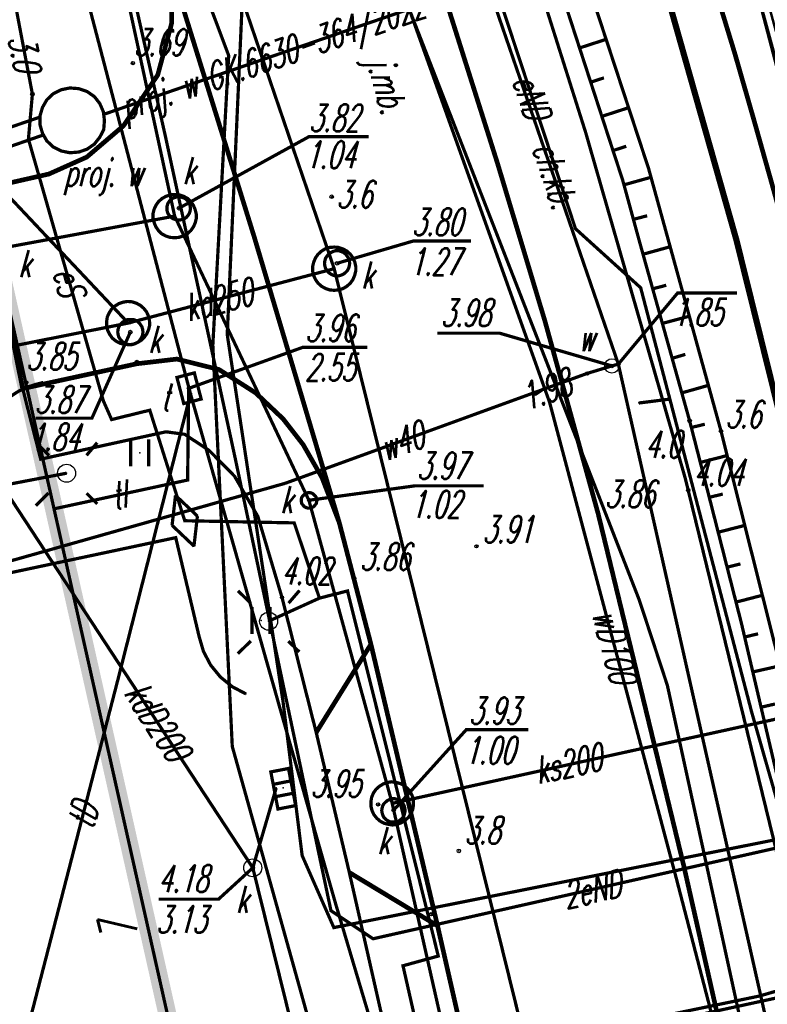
# Model space of a CAD drawing. Extents: x 6425777 to 6426103, y 6050596 to 6051176.
# Tile 40 of 72: x 6425818 to 6425839, y 6050914 to 6050941. Entities that reach past the tile are written whole.
import ezdxf

# ---------------------------------------------------------------- set-up
doc = ezdxf.new("R2010")
doc.units = 0
doc.header["$MEASUREMENT"] = 0
for name, pattern in [('BKO', [1.5, 1, -0.5]), ('BUR', [3, 2, -1]), ('GUZ', [1.5, 1, -0.5]), ('KOR', [4, 3, -1]), ('WRU', [1.5, 1, -0.5])]:
    doc.linetypes.add(name, pattern=pattern)
doc.layers.get('0').update_dxf_attribs({"linetype": 'CONTINUOUS'})
for name, color, linetype in [('218_kontur_uzytku_gruntowego', 96, 'GUZ'), ('219_dzialka_ewidencyjna', 7, 'CONTINUOUS'), ('238_Punkt_adresowy_budynku', 7, 'CONTINUOUS'), ('510_Podpora_jednoslupowa_symb__SEPOW', 7, 'CONTINUOUS'), ('621_Punkt_rzednej_przewodu_SWPOD', 5, 'CONTINUOUS'), ('621_Punkt_rzednej_przewodu_SWPOD_Atr2', 5, 'CONTINUOUS'), ('621_Punkt_rzednej_przewodu_SWPOD_Atr3', 5, 'CONTINUOUS'), ('625_Punkt_rzednej_przewodu_SEPOD', 1, 'CONTINUOUS'), ('625_Punkt_rzednej_przewodu_SEPOD_Atr3', 1, 'CONTINUOUS'), ('687_Mufa_na_przewodzie_SEPOD', 7, 'CONTINUOUS'), ('820_Skarpa_nieumocniona', 7, 'CONTINUOUS'), ('823_Szczyt_skarpy_nieumocninej', 7, 'WRU'), ('824_Podnoze_skarpy_nieumocninej', 7, 'WRU'), ('940_Trawnik_symb__poj_', 7, 'CONTINUOUS'), ('chodnik__powierzchnia_', 7, 'WRU'), ('GEO_KOM_opis_nawierzchni', 7, 'CONTINUOUS'), ('GEO_KOM_sciana_oporowa', 7, 'CONTINUOUS'), ('GEO_KOM_siec_e', 1, 'CONTINUOUS'), ('Granica_portu_morskiego', 141, 'BUR'), ('jezdnia__powierzchnia_', 7, 'KOR'), ('komora_podziemna___przewod_kanalizacyjny__powierzchnia_', 36, 'CONTINUOUS'), ('kratka_sciekowa__punkt_', 36, 'CONTINUOUS'), ('kraweznik__linia_', 7, 'CONTINUOUS'), ('latarnia__punkt_', 7, 'CONTINUOUS'), ('przewod_elektroenergetyczny__linia_', 1, 'CONTINUOUS'), ('przewod_elektroenergetyczny__linia__Atr1', 1, 'CONTINUOUS'), ('przewod_kanalizacyjny__linia_', 36, 'CONTINUOUS'), ('przewod_kanalizacyjny__linia__Atr1', 36, 'CONTINUOUS'), ('przewod_telekomunikacyjny__linia_', 30, 'CONTINUOUS'), ('przewod_telekomunikacyjny__linia__Atr1', 30, 'CONTINUOUS'), ('przewod_wodociagowy___projektowany_lub_w_budowie__linia____ob__projektowany', 5, 'BKO'), ('przewod_wodociagowy___projektowany_lub_w_budowie__linia____ob__projektowany_Atr1', 5, 'CONTINUOUS'), ('przewod_wodociagowy__linia_', 5, 'CONTINUOUS'), ('przewod_wodociagowy__linia__Atr1', 5, 'CONTINUOUS'), ('punkt_o_okreslonej_wysokosci__siec_kanalizacyjna_', 36, 'CONTINUOUS'), ('punkt_o_okreslonej_wysokosci__siec_kanalizacyjna__Atr2', 36, 'CONTINUOUS'), ('punkt_o_okreslonej_wysokosci__siec_kanalizacyjna__Atr3', 36, 'CONTINUOUS'), ('punkt_o_okreslonej_wysokosci__siec_telekomunikacyjna_', 30, 'CONTINUOUS'), ('punkt_o_okreslonej_wysokosci__siec_telekomunikacyjna__Atr2', 30, 'CONTINUOUS'), ('punkt_o_okreslonej_wysokosci__siec_telekomunikacyjna__Atr3', 30, 'CONTINUOUS'), ('punkt_o_okreslonej_wysokosci__siec_wodociagowa_', 5, 'CONTINUOUS'), ('punkt_o_okreslonej_wysokosci__siec_wodociagowa__Atr2', 5, 'CONTINUOUS'), ('punkt_wysokosciowy_naturalny', 7, 'CONTINUOUS'), ('punkt_wysokosciowy_naturalny_Atr2', 7, 'CONTINUOUS'), ('punkt_wysokosciowy_sztuczny', 7, 'CONTINUOUS'), ('punkt_wysokosciowy_sztuczny_Atr2', 7, 'CONTINUOUS'), ('tor_kolejowy__linia_', 7, 'CONTINUOUS'), ('urzadzenie_techniczne_projektowane_lub_w_budowie__siec_wodociagowa____powierzchnia___ob__projektowany', 5, 'CONTINUOUS'), ('urzadzenie_techniczne_projektowane_lub_w_budowie__siec_wodociagowa____powierzchnia___ob__projektowany_Atr17', 5, 'CONTINUOUS'), ('wlaz___siec_kanalizacyjna__powierzchnia_', 7, 'CONTINUOUS'), ('wlaz___siec_kanalizacyjna__powierzchnia__Atr17', 7, 'CONTINUOUS'), ('wlaz_okragly___siec_kanalizacyjna__punkt_', 7, 'CONTINUOUS'), ('wlaz_okragly___siec_kanalizacyjna__punkt__Atr17', 7, 'CONTINUOUS'), ('wlaz_prostokatny___siec_telekomunikacyjna__punkt_', 7, 'CONTINUOUS'), ('wlaz_prostokatny___siec_telekomunikacyjna__punkt__Atr17', 7, 'CONTINUOUS'), ('zasuwa___siec_wodociagowa__punkt_', 5, 'CONTINUOUS'), ('zasuwa___siec_wodociagowa__punkt__Atr17', 5, 'CONTINUOUS')]:
    doc.layers.add(name, color=color, linetype=linetype)
doc.styles.get("Standard").update_dxf_attribs({"font": 'simplex.shx', "width": 0.85})

# ---------------------------------------------------------------- blocks, each defined once
blk = doc.blocks.new('801')
at = {"color": 0, "linetype": 'Continuous'}
blk.add_circle((0, 0), 0.1, dxfattribs=at)

msp = doc.modelspace()

# ---------------------------------------------------------------- linework, layer by layer
for p in [(6425822.53, 6050941.32), (6425824.11, 6050940.41), (6425838.16, 6050940.48), (6425821.45, 6050940.2), (6425822.14, 6050939.87), (6425818.66, 6050939.34), (6425818.87, 6050938.7), (6425820.65, 6050938.78), (6425838.68, 6050938.67), (6425821.19, 6050938.46), (6425818.55, 6050938.09), (6425818.95, 6050938.2), (6425822.35, 6050938.18), (6425834.02, 6050938.28), (6425834.67, 6050938.11), (6425820.17, 6050937.59), (6425831.57, 6050937.43), (6425835.77, 6050937.27), (6425819.12, 6050937.12), (6425835.05, 6050936.95), (6425826.97, 6050936.49), (6425822.73, 6050936.17), (6425822.61, 6050935.95), (6425833.74, 6050935.6), (6425824.82, 6050935.37), (6425835.52, 6050935.23), (6425838.21, 6050935.28), (6425827.12, 6050934.64), (6425827.04, 6050934.49), (6425835.55, 6050933.96), (6425821.32, 6050932.98), (6425832.89, 6050933.04), (6425821.38, 6050932.73), (6425824.07, 6050932.66), (6425823.67, 6050932.37), (6425821.56, 6050931.9), (6425821.56, 6050931.85), (6425822.67, 6050931.98), (6425834.75, 6050931.79), (6425834.93, 6050931.84), (6425823.84, 6050931.69), (6425834.06, 6050931.58), (6425818.49, 6050931.33), (6425818.73, 6050931.27), (6425818.96, 6050931.33), (6425818.39, 6050931.16), (6425818.5, 6050931.19), (6425823, 6050931.16), (6425823.01, 6050931.17), (6425823.05, 6050931.01), (6425823.06, 6050931.05), (6425824.86, 6050931.04), (6425832.61, 6050930.99), (6425832.88, 6050931.17), (6425820.63, 6050930.82), (6425833.02, 6050930.78), (6425836.36, 6050930.868), (6425836.36, 6050930.868), (6425821.92, 6050930.56), (6425820.86, 6050930.3), (6425825.62, 6050930.32), (6425836.91, 6050930.26), (6425822.37, 6050929.96), (6425822.89, 6050929.89), (6425837.78, 6050929.98), (6425826.18, 6050929.6), (6425821.64, 6050929.38), (6425823.57, 6050929.44), (6425818.89, 6050929.2), (6425824.29, 6050929.23), (6425819.61, 6050928.81), (6425826.42, 6050928.8), (6425822.97, 6050928.62), (6425824.27, 6050928.73), (6425825.68, 6050928.53), (6425826.7, 6050928.69), (6425836.79, 6050928.66), (6425836.87, 6050928.34), (6425822.634, 6050928.195), (6425826.34, 6050928.05), (6425826.35, 6050928.06), (6425837.49, 6050928), (6425819.26, 6050927.82), (6425834.37, 6050927.68), (6425822.89, 6050927.49), (6425823.242, 6050927.618), (6425824.92, 6050927.61), (6425825.93, 6050927.43), (6425827.18, 6050927.44), (6425822.538, 6050927.362), (6425822.64, 6050927.02), (6425823.146, 6050926.785), (6425830.99, 6050926.78), (6425827.6, 6050925.89), (6425827.41, 6050925.54), (6425825.59, 6050925.36), (6425826.63, 6050925.34), (6425835.51, 6050925.29), (6425825.01, 6050924.72), (6425825.22, 6050924.7), (6425838.35, 6050924.63), (6425823.29, 6050924.27), (6425823.41, 6050923.86), (6425828.06, 6050924.06), (6425823.61, 6050923.48), (6425821.04, 6050923.1), (6425823.88, 6050923.15), (6425824.21, 6050922.88), (6425836.29, 6050922.92), (6425824.59, 6050922.68), (6425825.62, 6050922.46), (6425838.63, 6050922.18), (6425826.54, 6050921.61), (6425824.21, 6050921.22), (6425825.43, 6050920.07), (6425825.62, 6050920.07), (6425828.26, 6050919.61), (6425828.65, 6050919.64), (6425828.69, 6050919.45), (6425826.15, 6050918.19), (6425830.5, 6050918.32), (6425824.78, 6050917.85), (6425836.75, 6050917.89), (6425827.46, 6050917.72), (6425836.52, 6050917.63), (6425827.08, 6050916.85), (6425826.95, 6050916.66), (6425829.73, 6050916.56), (6425827.03, 6050916.19), (6425829.91, 6050916.24), (6425828.12, 6050915.88), (6425829.93, 6050915.4), (6425828.95, 6050915.13), (6425838.85, 6050914.29)]:
    msp.add_point(p)
at = {"color": 7}
msp.add_point((6425835.5, 6050930.76), dxfattribs=at)
at = {"layer": '218_kontur_uzytku_gruntowego', "linetype": 'GUZ', "const_width": 0.09}
for points in [[(6425837.79, 6050945.97), (6425843.49, 6050924.2)], [(6425830.3, 6050878.59), (6425817.2, 6050937.01)]]:
    msp.add_lwpolyline(points, dxfattribs=at)
at = {"layer": '219_dzialka_ewidencyjna', "linetype": 'Continuous', "const_width": 0.09}
for points in [[(6425843.49, 6050924.2), (6425837.79, 6050945.97)], [(6425830.3, 6050878.59), (6425817.2, 6050937.01)]]:
    msp.add_lwpolyline(points, dxfattribs=at)
at = {"layer": '510_Podpora_jednoslupowa_symb__SEPOW', "linetype": 'Continuous'}
for centre in [(6425819.61, 6050928.81), (6425825.22, 6050924.7)]:
    msp.add_circle(centre, 0.25, dxfattribs=at)
at = {"layer": '510_Podpora_jednoslupowa_symb__SEPOW', "color": 7}
for p in [(6425835.5, 6050930.76), (6425819.61, 6050928.81), (6425825.22, 6050924.7)]:
    msp.add_point(p, dxfattribs=at)
at = {"layer": '621_Punkt_rzednej_przewodu_SWPOD', "linetype": 'Continuous'}
for centre in [(6425834.93, 6050931.84), (6425834.06, 6050931.58)]:
    msp.add_circle(centre, 0.05, dxfattribs=at)
at = {"layer": '621_Punkt_rzednej_przewodu_SWPOD_Atr2', "linetype": 'Continuous', "const_width": 0.09}
msp.add_lwpolyline([(6425834.93, 6050931.84), (6425836.573, 6050933.813), (6425838.228, 6050933.813)], dxfattribs=at)
at = {"layer": '625_Punkt_rzednej_przewodu_SEPOD', "linetype": 'Continuous'}
msp.add_circle((6425818.66, 6050939.34), 0.05, dxfattribs=at)
at = {"layer": '687_Mufa_na_przewodzie_SEPOD', "linetype": 'Continuous', "const_width": 0.09}
for points in [[(6425822.634, 6050928.195), (6425822.538, 6050927.362)], [(6425823.242, 6050927.618), (6425822.634, 6050928.195)], [(6425822.538, 6050927.362), (6425823.146, 6050926.785)], [(6425823.146, 6050926.785), (6425823.242, 6050927.618)]]:
    msp.add_lwpolyline(points, dxfattribs=at)
at = {"layer": '820_Skarpa_nieumocniona', "linetype": 'Continuous', "const_width": 0.09}
for points in [[(6425833.85, 6050940.62), (6425834.59, 6050940.86)], [(6425834.16, 6050939.67), (6425834.53, 6050939.79)], [(6425834.47, 6050938.72), (6425835.21, 6050938.96)], [(6425834.78, 6050937.77), (6425835.15, 6050937.89)], [(6425835.09, 6050936.82), (6425835.84, 6050937.03)], [(6425835.35, 6050935.86), (6425835.73, 6050935.96)], [(6425835.61, 6050934.89), (6425836.37, 6050935.1)], [(6425835.88, 6050933.93), (6425836.26, 6050934.03)], [(6425836.15, 6050932.97), (6425836.9, 6050933.17)], [(6425836.42, 6050932), (6425836.79, 6050932.11)], [(6425836.69, 6050931.04), (6425837.43, 6050931.25)], [(6425836.96, 6050930.08), (6425837.33, 6050930.17)], [(6425837.21, 6050929.11), (6425837.95, 6050929.3)], [(6425837.45, 6050928.14), (6425837.83, 6050928.23)], [(6425837.7, 6050927.17), (6425838.44, 6050927.36)], [(6425837.95, 6050926.2), (6425838.32, 6050926.29)], [(6425838.2, 6050925.23), (6425838.93, 6050925.42)], [(6425838.44, 6050924.26), (6425838.81, 6050924.35)], [(6425838.66, 6050923.29), (6425839.42, 6050923.46)], [(6425838.89, 6050922.31), (6425839.28, 6050922.4)]]:
    msp.add_lwpolyline(points, dxfattribs=at)
at = {"layer": '823_Szczyt_skarpy_nieumocninej', "linetype": 'WRU', "const_width": 0.09}
msp.add_lwpolyline([(6425826.63, 6050963.82), (6425827.87, 6050958.98), (6425830.49, 6050950.95), (6425834.67, 6050938.11), (6425835.05, 6050936.95), (6425835.52, 6050935.23), (6425836.91, 6050930.26), (6425837.49, 6050928), (6425838.35, 6050924.63), (6425840.29, 6050916.33), (6425843.99, 6050900.66), (6425846.15, 6050890.06), (6425847.92, 6050882.19), (6425850.47, 6050871.54), (6425853.76, 6050858.53)], dxfattribs=at)
at = {"layer": '824_Podnoze_skarpy_nieumocninej', "linetype": 'WRU', "const_width": 0.09}
msp.add_lwpolyline([(6425826.63, 6050963.82), (6425828.42, 6050959.11), (6425832.78, 6050946.37), (6425835.77, 6050937.27), (6425837.78, 6050929.98), (6425845.1, 6050900.91), (6425849.26, 6050882.85), (6425851.73, 6050871.91), (6425854.8, 6050858.61)], dxfattribs=at)
at = {"layer": '940_Trawnik_symb__poj_', "linetype": 'Continuous', "const_width": 0.09}
for points in [[(6425821.39, 6050929.005), (6425821.39, 6050929.755)], [(6425821.89, 6050929.005), (6425821.89, 6050929.755)], [(6425824.76, 6050924.345), (6425824.76, 6050925.095)], [(6425825.26, 6050924.345), (6425825.26, 6050925.095)]]:
    msp.add_lwpolyline(points, dxfattribs=at)
at = {"layer": 'chodnik__powierzchnia_', "linetype": 'WRU', "const_width": 0.09}
msp.add_lwpolyline([(6425818.96, 6050931.33), (6425818.73, 6050931.27), (6425818.5, 6050931.19), (6425818.28, 6050931.09), (6425818.08, 6050930.96), (6425817.88, 6050930.82), (6425817.71, 6050930.65), (6425817.55, 6050930.47), (6425817.41, 6050930.27), (6425817.3, 6050930.06), (6425817.2, 6050929.84), (6425817.13, 6050929.61), (6425817.09, 6050929.37), (6425817.07, 6050929.13), (6425817.07, 6050928.89), (6425817.6, 6050925.95), (6425822.64, 6050927.02), (6425823.29, 6050924.27), (6425823.41, 6050923.86), (6425823.61, 6050923.48), (6425823.88, 6050923.15), (6425824.21, 6050922.88), (6425824.59, 6050922.68)], dxfattribs=at)
at = {"layer": 'GEO_KOM_sciana_oporowa', "linetype": 'Continuous', "const_width": 0.07}
msp.add_lwpolyline([(6425831.861, 6050963.122), (6425832.735, 6050960.23), (6425837.796, 6050945.843), (6425842.01, 6050930.376), (6425843.452, 6050924.171), (6425854.098, 6050926.668), (6425853.427, 6050929.846), (6425851.298, 6050937.547), (6425848.262, 6050952.163), (6425848.07, 6050952.123), (6425851.109, 6050937.496), (6425853.213, 6050929.885), (6425853.862, 6050926.814), (6425843.597, 6050924.406), (6425842.151, 6050930.635), (6425837.998, 6050945.88), (6425832.926, 6050960.297), (6425832.056, 6050963.18)], close=True, dxfattribs=at)
at = {"layer": 'GEO_KOM_siec_e', "linetype": 'Continuous', "const_width": 0.09}
for points in [[(6425823.23, 6050974.57), (6425826.544, 6050963.941), (6425824.772, 6050959.036), (6425825.403, 6050957.002), (6425829.93, 6050947.14), (6425833.74, 6050935.6), (6425835.55, 6050933.96), (6425836.36, 6050930.868), (6425835.5, 6050930.76)], [(6425836.36, 6050930.868), (6425838.63, 6050922.18), (6425839.52, 6050919.07), (6425841.05, 6050913.78), (6425843.58, 6050903.06), (6425845.3, 6050894.45), (6425847.59, 6050887.6), (6425848.42, 6050882.14), (6425847.39, 6050881.96)]]:
    msp.add_lwpolyline(points, dxfattribs=at)
at = {"layer": 'Granica_portu_morskiego', "linetype": 'BUR', "const_width": 0.5}
msp.add_lwpolyline([(6425837.206, 6050782.962), (6425842.26, 6050792.88), (6425847.24, 6050802.62), (6425849.03, 6050809.03), (6425849.73, 6050815.27), (6425840.21, 6050858.23), (6425837.74, 6050869.84), (6425836.87, 6050873.27), (6425831.74, 6050872.2), (6425830.3, 6050878.59), (6425817.2, 6050937.01), (6425814.43, 6050950.15), (6425808.75, 6050977.04), (6425804.17, 6050997.97), (6425802.46, 6051005.79), (6425800.64, 6051014.43), (6425797.44, 6051028.28), (6425797.06, 6051028.03), (6425794.73, 6051037.78), (6425793.079, 6051044.668)], dxfattribs=at)
at = {"layer": 'jezdnia__powierzchnia_', "linetype": 'KOR', "const_width": 0.09}
for points in [[(6425825.83, 6050963.78), (6425831.01, 6050947.79), (6425834.02, 6050938.28), (6425836.79, 6050928.66), (6425839.31, 6050918.35), (6425841.49, 6050908.65), (6425849.77, 6050871.52), (6425852.86, 6050857.93)], [(6425818.39, 6050931.16), (6425818.89, 6050929.2), (6425822.37, 6050929.96), (6425822.89, 6050929.89), (6425823.57, 6050929.44), (6425824.27, 6050928.73), (6425824.92, 6050927.61), (6425825.59, 6050925.36), (6425826.54, 6050921.61), (6425827.46, 6050917.72), (6425830.11, 6050906.03), (6425832.52, 6050895.38), (6425833.29, 6050891.95), (6425835.14, 6050883.76)]]:
    msp.add_lwpolyline(points, dxfattribs=at)
at = {"layer": 'komora_podziemna___przewod_kanalizacyjny__powierzchnia_', "linetype": 'Continuous', "const_width": 0.09}
for points in [[(6425822.61, 6050936.55), (6425822.49, 6050936.54), (6425822.37, 6050936.5), (6425822.26, 6050936.44), (6425822.16, 6050936.35), (6425822.09, 6050936.25), (6425822.04, 6050936.14), (6425822.01, 6050936.02), (6425822.01, 6050935.89), (6425822.04, 6050935.77), (6425822.09, 6050935.65), (6425822.16, 6050935.55), (6425822.25, 6050935.46), (6425822.36, 6050935.4), (6425822.48, 6050935.36), (6425822.61, 6050935.35), (6425822.73, 6050935.36), (6425822.85, 6050935.4), (6425822.96, 6050935.46), (6425823.06, 6050935.55), (6425823.13, 6050935.65), (6425823.18, 6050935.76), (6425823.21, 6050935.88), (6425823.21, 6050936.01), (6425823.18, 6050936.13), (6425823.13, 6050936.25), (6425823.06, 6050936.35), (6425822.97, 6050936.44), (6425822.86, 6050936.5), (6425822.74, 6050936.54)], [(6425827.04, 6050933.89), (6425827.17, 6050933.9), (6425827.29, 6050933.94), (6425827.39, 6050934), (6425827.49, 6050934.09), (6425827.56, 6050934.19), (6425827.61, 6050934.31), (6425827.64, 6050934.43), (6425827.64, 6050934.55), (6425827.61, 6050934.68), (6425827.56, 6050934.79), (6425827.49, 6050934.89), (6425827.39, 6050934.98), (6425827.28, 6050935.04), (6425827.16, 6050935.08), (6425827.04, 6050935.09), (6425826.91, 6050935.08), (6425826.79, 6050935.04), (6425826.69, 6050934.98), (6425826.59, 6050934.89), (6425826.52, 6050934.79), (6425826.47, 6050934.67), (6425826.44, 6050934.55), (6425826.44, 6050934.43), (6425826.47, 6050934.3), (6425826.52, 6050934.19), (6425826.59, 6050934.09), (6425826.69, 6050934), (6425826.8, 6050933.94), (6425826.92, 6050933.9)], [(6425821.55, 6050933.53), (6425821.43, 6050933.57), (6425821.3, 6050933.58), (6425821.18, 6050933.56), (6425821.06, 6050933.52), (6425820.95, 6050933.45), (6425820.86, 6050933.37), (6425820.79, 6050933.26), (6425820.74, 6050933.15), (6425820.72, 6050933.02), (6425820.72, 6050932.9), (6425820.75, 6050932.78), (6425820.81, 6050932.66), (6425820.88, 6050932.56), (6425820.98, 6050932.48), (6425821.09, 6050932.42), (6425821.21, 6050932.39), (6425821.33, 6050932.38), (6425821.46, 6050932.39), (6425821.58, 6050932.44), (6425821.68, 6050932.5), (6425821.77, 6050932.59), (6425821.84, 6050932.69), (6425821.89, 6050932.81), (6425821.92, 6050932.93), (6425821.91, 6050933.05), (6425821.88, 6050933.18), (6425821.83, 6050933.29), (6425821.75, 6050933.39), (6425821.66, 6050933.47)], [(6425828.88, 6050920.19), (6425828.76, 6050920.22), (6425828.64, 6050920.24), (6425828.51, 6050920.22), (6425828.4, 6050920.18), (6425828.29, 6050920.11), (6425828.2, 6050920.03), (6425828.13, 6050919.93), (6425828.08, 6050919.81), (6425828.06, 6050919.69), (6425828.06, 6050919.56), (6425828.09, 6050919.44), (6425828.14, 6050919.33), (6425828.22, 6050919.23), (6425828.31, 6050919.15), (6425828.42, 6050919.09), (6425828.54, 6050919.06), (6425828.66, 6050919.04), (6425828.79, 6050919.06), (6425828.9, 6050919.1), (6425829.01, 6050919.17), (6425829.1, 6050919.25), (6425829.17, 6050919.35), (6425829.22, 6050919.47), (6425829.24, 6050919.59), (6425829.24, 6050919.72), (6425829.21, 6050919.84), (6425829.16, 6050919.95), (6425829.08, 6050920.05), (6425828.99, 6050920.13)]]:
    msp.add_lwpolyline(points, close=True, dxfattribs=at)
at = {"layer": 'kratka_sciekowa__punkt_', "linetype": 'Continuous', "const_width": 0.09}
msp.add_lwpolyline([(6425825.77, 6050920.609), (6425825.97, 6050919.579), (6425825.478, 6050919.483), (6425825.28, 6050920.514)], close=True, dxfattribs=at)
for points in [[(6425825.346, 6050920.168), (6425825.839, 6050920.265)], [(6425825.413, 6050919.826), (6425825.904, 6050919.922)]]:
    msp.add_lwpolyline(points, dxfattribs=at)
at = {"layer": 'kratka_sciekowa__punkt_', "color": 7}
msp.add_point((6425825.62, 6050920.07), dxfattribs=at)
at = {"layer": 'kraweznik__linia_', "linetype": 'Continuous', "const_width": 0.13}
for points in [[(6425833.89, 6050898.76), (6425829.91, 6050916.24), (6425828.06, 6050924.06), (6425827.18, 6050927.44), (6425826.7, 6050928.69), (6425826.18, 6050929.6), (6425825.62, 6050930.32), (6425824.86, 6050931.04), (6425823.84, 6050931.69), (6425822.67, 6050931.98), (6425821.56, 6050931.85), (6425818.39, 6050931.16), (6425817.27, 6050936.7), (6425819.12, 6050937.12), (6425820.17, 6050937.59), (6425821.19, 6050938.46), (6425822.14, 6050939.87), (6425822.53, 6050941.32), (6425822.52, 6050942.77), (6425818.03, 6050956.8), (6425815.61, 6050964.51), (6425813.34, 6050972.06), (6425812.93, 6050973.56)], [(6425829.58, 6050965.76), (6425833.96, 6050952.97), (6425834.61, 6050951.2), (6425835.25, 6050949.43), (6425835.87, 6050947.65), (6425836.46, 6050945.87), (6425837.05, 6050944.08), (6425837.61, 6050942.28), (6425838.16, 6050940.48), (6425838.68, 6050938.67), (6425839.19, 6050936.86), (6425839.69, 6050935.05), (6425840.16, 6050933.22), (6425840.61, 6050931.4), (6425841.05, 6050929.57), (6425841.47, 6050927.73), (6425843.86, 6050918), (6425845.32, 6050918.3)], [(6425858.56, 6050802.95), (6425859.31, 6050804.79), (6425859.77, 6050806.74), (6425860.05, 6050809.18), (6425860.05, 6050811.08), (6425859.83, 6050813.49), (6425859.47, 6050815.64), (6425858.46, 6050820.23), (6425851.98, 6050849.51), (6425843.37, 6050888.59), (6425836.75, 6050917.89), (6425834.37, 6050927.68), (6425832.89, 6050933.04), (6425831.57, 6050937.43), (6425828.57, 6050946.91), (6425825.13, 6050957.62), (6425824.69, 6050959.13), (6425824.59, 6050960.26), (6425824.73, 6050961.36), (6425825.22, 6050962.77), (6425825.83, 6050963.78), (6425826.43, 6050964.42), (6425827.66, 6050965.18)], [(6425822.52, 6050942.77), (6425824.82, 6050935.37), (6425827.18, 6050927.44)], [(6425826.54, 6050921.61), (6425828.06, 6050924.06)], [(6425827.46, 6050917.72), (6425829.91, 6050916.24)]]:
    msp.add_lwpolyline(points, dxfattribs=at)
at = {"layer": 'latarnia__punkt_', "linetype": 'Continuous', "const_width": 0.09}
for points in [[(6425818.769, 6050929.656), (6425819.119, 6050929.301)], [(6425820.164, 6050929.306), (6425820.459, 6050929.659)], [(6425819.108, 6050928.258), (6425818.758, 6050927.908)], [(6425820.164, 6050928.255), (6425820.461, 6050927.956)], [(6425824.368, 6050925.545), (6425824.72, 6050925.201)], [(6425826.077, 6050925.554), (6425825.774, 6050925.201)], [(6425824.727, 6050924.152), (6425824.366, 6050923.8)], [(6425825.769, 6050924.144), (6425826.072, 6050923.846)]]:
    msp.add_lwpolyline(points, dxfattribs=at)
at = {"layer": 'latarnia__punkt_', "color": 7}
for p in [(6425835.5, 6050930.76), (6425819.61, 6050928.81), (6425825.22, 6050924.7)]:
    msp.add_point(p, dxfattribs=at)
at = {"layer": 'przewod_elektroenergetyczny__linia_', "linetype": 'Continuous', "const_width": 0.09}
for points in [[(6425852.55, 6050919.92), (6425852.11, 6050921.28), (6425828.12, 6050915.88), (6425826.95, 6050916.66), (6425824.29, 6050929.23), (6425822.35, 6050938.18), (6425818.03, 6050957.33), (6425812.19, 6050975.61), (6425808.35, 6050980.47), (6425805.25, 6050995.19)], [(6425855.16, 6050908.85), (6425855.13, 6050907.77), (6425847.66, 6050904.96), (6425840.7, 6050902.18), (6425830.04, 6050899.92), (6425826.24, 6050913.95), (6425824.21, 6050921.22), (6425823.67, 6050932.37), (6425824.11, 6050940.41), (6425819.79, 6050951.92), (6425814.32, 6050967.62), (6425811.03, 6050978), (6425808.7, 6050979.51), (6425805.84, 6050995.18)], [(6425845.99, 6050918.47), (6425845.62, 6050919.89), (6425827.03, 6050916.19), (6425826.15, 6050918.19), (6425825.62, 6050922.46), (6425824.07, 6050932.66), (6425824.48, 6050941.75), (6425820.43, 6050952.48), (6425812.06, 6050977.44), (6425807.58, 6050995.12)], [(6425809.66, 6050979.65), (6425813.93, 6050962.35), (6425815.02, 6050958.04), (6425815.72, 6050955.98), (6425817.85, 6050955.99), (6425819.84, 6050946.44), (6425817.45, 6050945.71), (6425818.66, 6050939.34), (6425818.55, 6050938.09), (6425820.63, 6050930.82), (6425820.86, 6050930.3), (6425821.92, 6050930.56), (6425822.89, 6050927.49), (6425825.93, 6050927.43), (6425826.63, 6050925.34), (6425827.41, 6050925.54), (6425829.93, 6050915.4), (6425828.95, 6050915.13), (6425833.01, 6050897.26)], [(6425812.741, 6050923.204), (6425817.21, 6050928.35), (6425819.61, 6050928.81)], [(6425825.22, 6050924.7), (6425826.63, 6050925.34)], [(6425818.56, 6050909.91), (6425830.01, 6050912.46), (6425838.85, 6050914.29), (6425844.11, 6050915.83), (6425845.82, 6050915.94)], [(6425831.42, 6050912.52), (6425843.16, 6050915.07), (6425845.82, 6050915.94)]]:
    msp.add_lwpolyline(points, dxfattribs=at)
at = {"layer": 'przewod_kanalizacyjny__linia_', "linetype": 'Continuous', "const_width": 0.09}
for points in [[(6425803.65, 6051009.4), (6425804.63, 6051005.14), (6425806.68, 6050995.94), (6425810.79, 6050978.88), (6425813.34, 6050969.44), (6425814.21, 6050966.31), (6425815.58, 6050961.49), (6425820.85, 6050944.08), (6425822.61, 6050935.95), (6425826.34, 6050928.05), (6425828.65, 6050919.64), (6425833.72, 6050897.2), (6425835.7, 6050887.59), (6425838.08, 6050878.57), (6425839.01, 6050874.38), (6425838.32, 6050871.66)], [(6425816.24, 6050968.33), (6425823.91, 6050943.66), (6425827.04, 6050934.49), (6425833.41, 6050908.69), (6425835.86, 6050897.11), (6425839.88, 6050878.88)], [(6425817.45, 6050937.09), (6425821.32, 6050932.98), (6425817.81, 6050932.28)], [(6425818.02, 6050935.1), (6425822.61, 6050935.95)], [(6425827.04, 6050934.49), (6425821.32, 6050932.98)], [(6425815.34, 6050932.25), (6425824.78, 6050917.85), (6425830.2, 6050895.91), (6425833.39, 6050880.6)], [(6425843.49, 6050922.9), (6425828.65, 6050919.64)], [(6425824.78, 6050917.85), (6425825.43, 6050920.07)]]:
    msp.add_lwpolyline(points, dxfattribs=at)
at = {"layer": 'przewod_telekomunikacyjny__linia_', "linetype": 'Continuous', "const_width": 0.09}
for points in [[(6425812.26, 6050995.19), (6425814.86, 6050984.52), (6425817.91, 6050972.57), (6425821.65, 6050961.52), (6425824.51, 6050952.97), (6425827.48, 6050945.92), (6425835.51, 6050925.29), (6425836.29, 6050922.92), (6425838.99, 6050910.54), (6425843.11, 6050892.6), (6425847.75, 6050871.43), (6425850.45, 6050859.02), (6425853.82, 6050844.27), (6425855.4, 6050836.68), (6425856.7, 6050829.88), (6425858.86, 6050817.7), (6425859.33, 6050809.12), (6425858.79, 6050805.26), (6425857.94, 6050803.16), (6425855.74, 6050797.83), (6425853.43, 6050793.03), (6425850.85, 6050788.35), (6425849.12, 6050785.21), (6425836.612, 6050764.592)], [(6425834.59, 6050890.56), (6425832.08, 6050899.43), (6425828.89, 6050910.78), (6425827.08, 6050916.85), (6425823.05, 6050931.01), (6425819.08, 6050946.21), (6425816.14, 6050957.26), (6425811.85, 6050971.32), (6425809.67, 6050977.93)], [(6425819.33, 6050909.74), (6425818.49, 6050913.23), (6425821.04, 6050923.1), (6425823.06, 6050931.05)], [(6425823, 6050931.16), (6425822.97, 6050928.62), (6425819.26, 6050927.82)]]:
    msp.add_lwpolyline(points, dxfattribs=at)
at = {"layer": 'przewod_wodociagowy___projektowany_lub_w_budowie__linia____ob__projektowany', "linetype": 'BKO', "const_width": 0.09}
for points in [[(6425831.27, 6050942.44), (6425830.6, 6050942.21), (6425820.65, 6050938.78)], [(6425817, 6050938.06), (6425818.87, 6050938.7)], [(6425817.17, 6050937.58), (6425818.95, 6050938.2)]]:
    msp.add_lwpolyline(points, dxfattribs=at)
at = {"layer": 'przewod_wodociagowy__linia_', "linetype": 'Continuous', "const_width": 0.09}
for points in [[(6425802.26, 6051054.07), (6425802.5, 6051053.3), (6425802.57, 6051052.63), (6425807.13, 6051032.11), (6425811.75, 6051015.23), (6425814.5, 6051003.03), (6425816.4, 6050995.75), (6425820.86, 6050979.59), (6425825.17, 6050964.71), (6425829.29, 6050948.23), (6425834.93, 6050931.84), (6425845.96, 6050882.89), (6425847.56, 6050874.65)], [(6425850.85, 6050788.35), (6425853.43, 6050793.03), (6425857.25, 6050800.07), (6425858.52, 6050805.32), (6425859.71, 6050811.85), (6425858.85, 6050820.38), (6425854.58, 6050842.52), (6425849.38, 6050866.15), (6425845.22, 6050884.18), (6425836.52, 6050917.63), (6425833.02, 6050930.78), (6425827.03, 6050947.56), (6425824.17, 6050955.13), (6425820.07, 6050966.77), (6425818.09, 6050972.14), (6425812.91, 6050989.2), (6425811.09, 6050995.03), (6425805.31, 6051013.77), (6425800.48, 6051030.42), (6425794.793, 6051049.484)], [(6425825.68, 6050928.53), (6425826.42, 6050928.8), (6425834.06, 6050931.58), (6425834.75, 6050931.79), (6425834.93, 6050931.84)], [(6425832.61, 6050930.99), (6425832.88, 6050931.17)], [(6425825.68, 6050928.53), (6425812.334, 6050924.757)]]:
    msp.add_lwpolyline(points, dxfattribs=at)
at = {"layer": 'punkt_o_okreslonej_wysokosci__siec_kanalizacyjna_', "color": 34}
for p in [(6425822.73, 6050936.17), (6425827.12, 6050934.64), (6425821.38, 6050932.73), (6425826.35, 6050928.06), (6425828.69, 6050919.45), (6425824.78, 6050917.85)]:
    msp.add_point(p, dxfattribs=at)
at = {"layer": 'punkt_o_okreslonej_wysokosci__siec_kanalizacyjna__Atr2', "linetype": 'Continuous', "const_width": 0.09}
for points in [[(6425822.73, 6050936.17), (6425826.346, 6050938.16), (6425828, 6050938.16)], [(6425827.12, 6050934.64), (6425829.24, 6050935.26), (6425830.84, 6050935.26)], [(6425821.38, 6050932.73), (6425820.312, 6050930.338), (6425818.752, 6050930.338)], [(6425826.35, 6050928.06), (6425829.29, 6050928.46), (6425831.192, 6050928.46)], [(6425828.69, 6050919.45), (6425830.71, 6050921.69), (6425832.43, 6050921.69)], [(6425824.78, 6050917.85), (6425823.83, 6050916.98), (6425822.162, 6050916.98)]]:
    msp.add_lwpolyline(points, dxfattribs=at)
at = {"layer": 'punkt_o_okreslonej_wysokosci__siec_telekomunikacyjna_', "color": 30}
msp.add_point((6425823.01, 6050931.17), dxfattribs=at)
at = {"layer": 'punkt_o_okreslonej_wysokosci__siec_telekomunikacyjna__Atr2', "linetype": 'Continuous', "const_width": 0.09}
msp.add_lwpolyline([(6425823.01, 6050931.17), (6425826.167, 6050932.306), (6425827.96, 6050932.306)], dxfattribs=at)
at = {"layer": 'punkt_o_okreslonej_wysokosci__siec_wodociagowa_', "color": 5}
msp.add_point((6425834.75, 6050931.79), dxfattribs=at)
at = {"layer": 'punkt_o_okreslonej_wysokosci__siec_wodociagowa__Atr2', "linetype": 'Continuous', "const_width": 0.09}
msp.add_lwpolyline([(6425834.75, 6050931.79), (6425831.63, 6050932.7), (6425829.9, 6050932.7)], dxfattribs=at)
at = {"layer": 'punkt_wysokosciowy_naturalny', "color": 7}
for p in [(6425826.97, 6050936.49), (6425836.91, 6050930.26), (6425836.91, 6050930.26), (6425837.78, 6050929.98), (6425837.78, 6050929.98), (6425830.5, 6050918.32)]:
    msp.add_point(p, dxfattribs=at)
at = {"layer": 'punkt_wysokosciowy_sztuczny', "linetype": 'Continuous'}
for centre in [(6425821.45, 6050940.2), (6425821.56, 6050931.9), (6425818.49, 6050931.33), (6425836.87, 6050928.34), (6425834.37, 6050927.68), (6425830.99, 6050926.78), (6425827.6, 6050925.89), (6425825.59, 6050925.36), (6425828.26, 6050919.61), (6425829.73, 6050916.56)]:
    msp.add_circle(centre, 0.045, dxfattribs=at)
at = {"layer": 'tor_kolejowy__linia_', "linetype": 'Continuous', "const_width": 0.17}
msp.add_lwpolyline([(6425859.78, 6050841.59), (6425851.71, 6050877.33), (6425846.68, 6050899.52), (6425843.65, 6050912.01), (6425840.22, 6050927.17), (6425838.21, 6050935.28), (6425835.89, 6050943.48), (6425833.2, 6050951.84), (6425828.65, 6050964.96), (6425822.17, 6050986.03), (6425815.97, 6051012.31), (6425811.83, 6051031.02)], dxfattribs=at)
at = {"layer": 'urzadzenie_techniczne_projektowane_lub_w_budowie__siec_wodociagowa____powierzchnia___ob__projektowany', "linetype": 'Continuous', "const_width": 0.09}
msp.add_lwpolyline([(6425818.87, 6050938.73), (6425818.94, 6050938.97), (6425819.06, 6050939.18), (6425819.24, 6050939.35), (6425819.46, 6050939.46), (6425819.7, 6050939.51), (6425819.95, 6050939.49), (6425820.18, 6050939.41), (6425820.38, 6050939.27), (6425820.53, 6050939.08), (6425820.63, 6050938.85), (6425820.66, 6050938.61), (6425820.64, 6050938.35), (6425820.53, 6050938.14), (6425820.38, 6050937.95), (6425820.18, 6050937.81), (6425819.95, 6050937.73), (6425819.7, 6050937.71), (6425819.46, 6050937.76), (6425819.24, 6050937.87), (6425819.06, 6050938.04), (6425818.94, 6050938.25), (6425818.87, 6050938.49)], close=True, dxfattribs=at)
at = {"layer": 'wlaz___siec_kanalizacyjna__powierzchnia_', "linetype": 'Continuous', "const_width": 0.09}
for points in [[(6425823.05, 6050936.16), (6425823.04, 6050936.23), (6425823.02, 6050936.3), (6425822.98, 6050936.36), (6425822.94, 6050936.41), (6425822.88, 6050936.45), (6425822.82, 6050936.47), (6425822.75, 6050936.49), (6425822.69, 6050936.49), (6425822.62, 6050936.47), (6425822.56, 6050936.45), (6425822.5, 6050936.41), (6425822.46, 6050936.36), (6425822.42, 6050936.3), (6425822.4, 6050936.23), (6425822.4, 6050936.16), (6425822.4, 6050936.1), (6425822.42, 6050936.03), (6425822.46, 6050935.97), (6425822.5, 6050935.92), (6425822.56, 6050935.88), (6425822.62, 6050935.86), (6425822.69, 6050935.84), (6425822.75, 6050935.84), (6425822.82, 6050935.86), (6425822.88, 6050935.88), (6425822.94, 6050935.92), (6425822.98, 6050935.97), (6425823.02, 6050936.03), (6425823.04, 6050936.1)], [(6425827.47, 6050934.64), (6425827.46, 6050934.71), (6425827.44, 6050934.78), (6425827.4, 6050934.84), (6425827.35, 6050934.9), (6425827.3, 6050934.94), (6425827.23, 6050934.97), (6425827.16, 6050934.99), (6425827.08, 6050934.99), (6425827.01, 6050934.97), (6425826.95, 6050934.94), (6425826.89, 6050934.9), (6425826.84, 6050934.84), (6425826.8, 6050934.78), (6425826.78, 6050934.71), (6425826.77, 6050934.64), (6425826.78, 6050934.57), (6425826.8, 6050934.5), (6425826.84, 6050934.43), (6425826.89, 6050934.38), (6425826.95, 6050934.34), (6425827.01, 6050934.31), (6425827.08, 6050934.29), (6425827.16, 6050934.29), (6425827.23, 6050934.31), (6425827.3, 6050934.34), (6425827.35, 6050934.38), (6425827.4, 6050934.43), (6425827.44, 6050934.5), (6425827.46, 6050934.57)], [(6425821.73, 6050932.73), (6425821.72, 6050932.81), (6425821.7, 6050932.88), (6425821.66, 6050932.94), (6425821.62, 6050932.99), (6425821.56, 6050933.04), (6425821.49, 6050933.07), (6425821.42, 6050933.08), (6425821.34, 6050933.08), (6425821.27, 6050933.07), (6425821.21, 6050933.04), (6425821.15, 6050932.99), (6425821.1, 6050932.94), (6425821.06, 6050932.88), (6425821.04, 6050932.81), (6425821.03, 6050932.73), (6425821.04, 6050932.66), (6425821.06, 6050932.59), (6425821.1, 6050932.53), (6425821.15, 6050932.47), (6425821.21, 6050932.43), (6425821.27, 6050932.4), (6425821.34, 6050932.38), (6425821.42, 6050932.38), (6425821.49, 6050932.4), (6425821.56, 6050932.43), (6425821.62, 6050932.47), (6425821.66, 6050932.53), (6425821.7, 6050932.59), (6425821.72, 6050932.66)], [(6425826.56, 6050928.05), (6425826.55, 6050928.1), (6425826.54, 6050928.14), (6425826.51, 6050928.18), (6425826.48, 6050928.21), (6425826.45, 6050928.24), (6425826.41, 6050928.26), (6425826.36, 6050928.27), (6425826.32, 6050928.27), (6425826.27, 6050928.26), (6425826.23, 6050928.24), (6425826.2, 6050928.21), (6425826.17, 6050928.18), (6425826.14, 6050928.14), (6425826.13, 6050928.1), (6425826.13, 6050928.05), (6425826.13, 6050928.01), (6425826.14, 6050927.96), (6425826.17, 6050927.93), (6425826.2, 6050927.89), (6425826.23, 6050927.87), (6425826.27, 6050927.85), (6425826.32, 6050927.84), (6425826.36, 6050927.84), (6425826.41, 6050927.85), (6425826.45, 6050927.87), (6425826.48, 6050927.89), (6425826.51, 6050927.93), (6425826.54, 6050927.96), (6425826.55, 6050928.01)], [(6425829.01, 6050919.44), (6425829, 6050919.51), (6425828.98, 6050919.58), (6425828.95, 6050919.63), (6425828.9, 6050919.68), (6425828.85, 6050919.72), (6425828.79, 6050919.75), (6425828.72, 6050919.77), (6425828.65, 6050919.77), (6425828.59, 6050919.75), (6425828.52, 6050919.72), (6425828.47, 6050919.68), (6425828.42, 6050919.63), (6425828.39, 6050919.58), (6425828.37, 6050919.51), (6425828.36, 6050919.44), (6425828.37, 6050919.38), (6425828.39, 6050919.31), (6425828.42, 6050919.25), (6425828.47, 6050919.2), (6425828.52, 6050919.16), (6425828.59, 6050919.13), (6425828.65, 6050919.12), (6425828.72, 6050919.12), (6425828.79, 6050919.13), (6425828.85, 6050919.16), (6425828.9, 6050919.2), (6425828.95, 6050919.25), (6425828.98, 6050919.31), (6425829, 6050919.38)]]:
    msp.add_lwpolyline(points, close=True, dxfattribs=at)
at = {"layer": 'wlaz_okragly___siec_kanalizacyjna__punkt_', "linetype": 'Continuous'}
msp.add_circle((6425824.78, 6050917.85), 0.25, dxfattribs=at)
at = {"layer": 'wlaz_prostokatny___siec_telekomunikacyjna__punkt_', "color": 7, "linetype": 'Continuous', "const_width": 0.09}
msp.add_lwpolyline([(6425822.673, 6050931.47), (6425822.863, 6050930.744), (6425823.347, 6050930.87), (6425823.157, 6050931.596)], close=True, dxfattribs=at)
at = {"layer": 'zasuwa___siec_wodociagowa__punkt_', "linetype": 'Continuous'}
msp.add_circle((6425834.75, 6050931.79), 0.2, dxfattribs=at)
at = {"layer": 'zasuwa___siec_wodociagowa__punkt_', "color": 7}
msp.add_point((6425834.75, 6050931.79), dxfattribs=at)

# ---------------------------------------------------------------- block references
at = {"layer": 'punkt_o_okreslonej_wysokosci__siec_kanalizacyjna_', "color": 34, "linetype": 'Continuous', "xscale": 0.5, "yscale": 0.5, "zscale": 0.5}
for p in [(6425822.73, 6050936.17), (6425827.12, 6050934.64), (6425821.38, 6050932.73), (6425826.35, 6050928.06), (6425828.69, 6050919.45), (6425824.78, 6050917.85)]:
    msp.add_blockref('801', p, dxfattribs=at)
at = {"layer": 'punkt_o_okreslonej_wysokosci__siec_telekomunikacyjna_', "color": 30, "linetype": 'Continuous', "xscale": 0.5, "yscale": 0.5, "zscale": 0.5, "rotation": 284.64}
msp.add_blockref('801', (6425823.01, 6050931.17), dxfattribs=at)
at = {"layer": 'punkt_o_okreslonej_wysokosci__siec_wodociagowa_', "color": 5, "linetype": 'Continuous', "xscale": 0.5, "yscale": 0.5, "zscale": 0.5, "rotation": 15.52}
msp.add_blockref('801', (6425834.75, 6050931.79), dxfattribs=at)
at = {"layer": 'punkt_wysokosciowy_naturalny', "color": 7, "linetype": 'Continuous', "xscale": 0.5, "yscale": 0.5, "zscale": 0.5}
for p in [(6425826.97, 6050936.49), (6425836.91, 6050930.26), (6425836.91, 6050930.26), (6425837.78, 6050929.98), (6425837.78, 6050929.98), (6425830.5, 6050918.32)]:
    msp.add_blockref('801', p, dxfattribs=at)

# ---------------------------------------------------------------- texts
at = {"layer": '238_Punkt_adresowy_budynku', "oblique": 15, "width": 0.62}
msp.add_text('7', height=1, rotation=104.9, dxfattribs=at).set_placement((6425821.616, 6050915.977))
at = {"layer": '621_Punkt_rzednej_przewodu_SWPOD_Atr3', "oblique": 15, "width": 0.62}
msp.add_text('1.85', height=0.75, dxfattribs=at).set_placement((6425836.441, 6050932.907))
msp.add_text('1.98', height=0.75, rotation=20, dxfattribs=at).set_placement((6425832.388, 6050930.537))
at = {"layer": '625_Punkt_rzednej_przewodu_SEPOD_Atr3', "oblique": 15, "width": 0.62}
msp.add_text('3.0', height=0.75, rotation=280.8, dxfattribs=at).set_placement((6425817.984, 6050940.899))
at = {"layer": 'GEO_KOM_opis_nawierzchni', "oblique": 15, "width": 0.62}
for s, rotation, p in [('j.mb.', 285.4, (6425827.94, 6050940.254)), ('ch.kb.', 288.6, (6425832.526, 6050937.847))]:
    msp.add_text(s, height=0.75, rotation=rotation, dxfattribs=at).set_placement(p)
at = {"layer": 'GEO_KOM_siec_e', "oblique": 15, "width": 0.62}
msp.add_text('eND', height=0.75, rotation=288.9, dxfattribs=at).set_placement((6425831.973, 6050939.721))
at = {"layer": 'przewod_elektroenergetyczny__linia__Atr1', "oblique": 15, "width": 0.62}
for s, rotation, p in [('eS', 286, (6425819.219, 6050934.388)), ('2eND', 12.7, (6425833.483, 6050916.704))]:
    msp.add_text(s, height=0.75, rotation=rotation, dxfattribs=at).set_placement(p)
at = {"layer": 'przewod_kanalizacyjny__linia__Atr1', "oblique": 15, "width": 0.62}
for s, rotation, p in [('kd250', 14.8, (6425822.994, 6050933.02)), ('kdD200', 303.2, (6425821.182, 6050922.689)), ('ks200', 12.4, (6425832.701, 6050920.177))]:
    msp.add_text(s, height=0.75, rotation=rotation, dxfattribs=at).set_placement(p)
at = {"layer": 'przewod_telekomunikacyjny__linia__Atr1', "oblique": 15, "width": 0.62}
for s, rotation, p in [('tI', 12.2, (6425820.934, 6050927.792)), ('tD', 75.5, (6425820.343, 6050918.896))]:
    msp.add_text(s, height=0.75, rotation=rotation, dxfattribs=at).set_placement(p)
at = {"layer": 'przewod_wodociagowy___projektowany_lub_w_budowie__linia____ob__projektowany_Atr1', "oblique": 15, "width": 0.62}
msp.add_text('proj. w GK.6630-364/2022', height=0.75, rotation=19, dxfattribs=at).set_placement((6425821.264, 6050938.611))
at = {"layer": 'przewod_wodociagowy__linia__Atr1', "oblique": 15, "width": 0.62}
for s, rotation, p in [('w40', 20, (6425828.458, 6050929.138)), ('wD100', 284.9, (6425834.198, 6050924.904))]:
    msp.add_text(s, height=0.75, rotation=rotation, dxfattribs=at).set_placement(p)
at = {"layer": 'punkt_o_okreslonej_wysokosci__siec_kanalizacyjna__Atr2', "oblique": 15, "width": 0.62}
for s, p in [('3.82', (6425826.34, 6050938.3)), ('3.80', (6425829.2, 6050935.41)), ('3.87', (6425818.725, 6050930.475)), ('3.97', (6425829.34, 6050928.643)), ('3.93', (6425830.78, 6050921.84)), ('4.18', (6425822.15, 6050917.177))]:
    msp.add_text(s, height=0.75, dxfattribs=at).set_placement(p)
at = {"layer": 'punkt_o_okreslonej_wysokosci__siec_kanalizacyjna__Atr3', "oblique": 15, "width": 0.62}
for s, p in [('1.04', (6425826.238, 6050937.278)), ('1.27', (6425829.14, 6050934.31)), ('1.84', (6425818.586, 6050929.438)), ('1.02', (6425829.16, 6050927.566)), ('1.00', (6425830.66, 6050920.74)), ('3.13', (6425822.102, 6050916.04))]:
    msp.add_text(s, height=0.75, dxfattribs=at).set_placement(p)
at = {"layer": 'punkt_o_okreslonej_wysokosci__siec_telekomunikacyjna__Atr2', "oblique": 15, "width": 0.62}
msp.add_text('3.96', height=0.75, dxfattribs=at).set_placement((6425826.233, 6050932.47))
at = {"layer": 'punkt_o_okreslonej_wysokosci__siec_telekomunikacyjna__Atr3', "oblique": 15, "width": 0.62}
msp.add_text('2.55', height=0.75, dxfattribs=at).set_placement((6425826.233, 6050931.375))
at = {"layer": 'punkt_o_okreslonej_wysokosci__siec_wodociagowa__Atr2', "oblique": 15, "width": 0.62}
msp.add_text('3.98', height=0.75, dxfattribs=at).set_placement((6425830, 6050932.89))
at = {"layer": 'punkt_wysokosciowy_naturalny_Atr2', "oblique": 15, "width": 0.62}
for s, p in [('3.6', (6425827.104, 6050936.183)), ('3.6', (6425837.904, 6050930.071)), ('4.0', (6425835.672, 6050929.241)), ('3.8', (6425830.66, 6050918.52))]:
    msp.add_text(s, height=0.75, dxfattribs=at).set_placement(p)
at = {"layer": 'punkt_wysokosciowy_sztuczny_Atr2', "oblique": 15, "width": 0.62}
for s, p in [('3.69', (6425821.479, 6050940.405)), ('3.85', (6425818.49, 6050931.679)), ('4.04', (6425837.009, 6050928.461)), ('3.86', (6425834.554, 6050927.859)), ('3.91', (6425831.16, 6050926.88)), ('3.86', (6425827.756, 6050926.114)), ('4.02', (6425825.566, 6050925.723)), ('3.95', (6425826.387, 6050919.816))]:
    msp.add_text(s, height=0.75, dxfattribs=at).set_placement(p)
at = {"layer": 'urzadzenie_techniczne_projektowane_lub_w_budowie__siec_wodociagowa____powierzchnia___ob__projektowany_Atr17', "oblique": 15, "width": 0.62}
msp.add_text('proj. w', height=0.75, dxfattribs=at).set_placement((6425819.535, 6050936.779))
at = {"layer": 'wlaz___siec_kanalizacyjna__powierzchnia__Atr17', "oblique": 15, "width": 0.62}
for p in [(6425822.83, 6050936.84), (6425818.27, 6050934.255), (6425827.79, 6050933.94), (6425821.881, 6050932.153), (6425825.54, 6050927.7), (6425828.24, 6050918.23)]:
    msp.add_text('k', height=0.75, dxfattribs=at).set_placement(p)
at = {"layer": 'wlaz_okragly___siec_kanalizacyjna__punkt__Atr17', "oblique": 15, "width": 0.62}
msp.add_text('k', height=0.75, dxfattribs=at).set_placement((6425824.31, 6050916.6))
at = {"layer": 'wlaz_prostokatny___siec_telekomunikacyjna__punkt__Atr17', "oblique": 15, "width": 0.62}
msp.add_text('t', height=0.75, dxfattribs=at).set_placement((6425822.23, 6050930.55))
at = {"layer": 'zasuwa___siec_wodociagowa__punkt__Atr17', "oblique": 15, "width": 0.62}
msp.add_text('w', height=0.75, dxfattribs=at).set_placement((6425833.82, 6050932.2))

doc.saveas('drawing.dxf')
